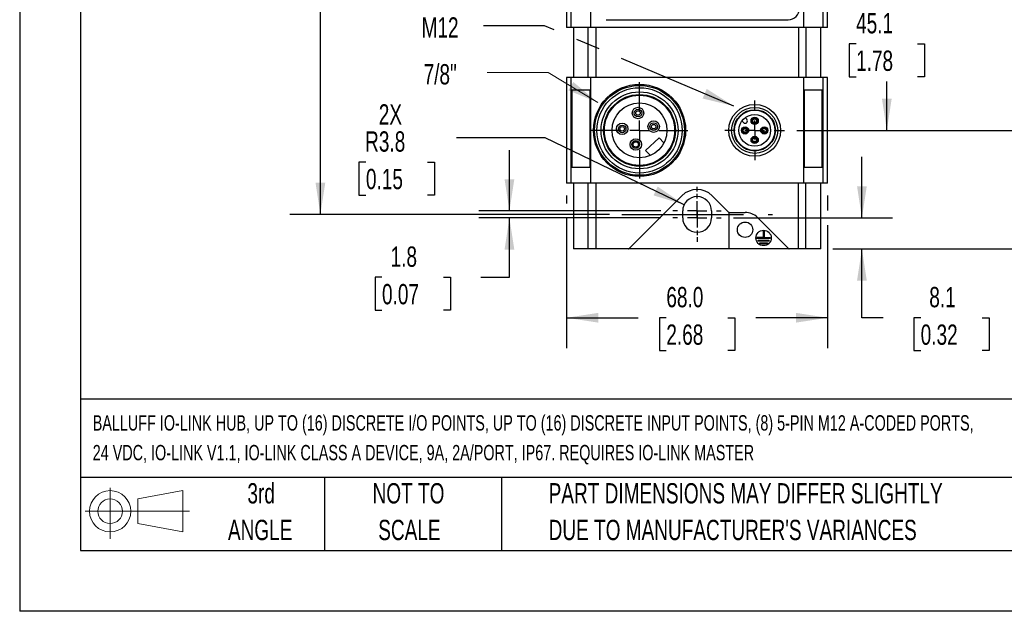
# Model space of a CAD drawing. Header units: millimetres. Extents: x 0 to 699, y 0 to 540.
# Tile 1 of 9: x 0 to 257, y 0 to 154. Entities that reach past the tile are written whole.
import ezdxf

# ---------------------------------------------------------------- set-up
doc = ezdxf.new("R2010")
doc.units = ezdxf.units.MM
doc.header["$LTSCALE"] = 2.5
doc.linetypes.add('CENTERX2', pattern=[20.32, 12.7, -2.54, 2.54, -2.54])
doc.layers.add('CENTER', color=40, linetype='CENTERX2')
doc.layers.add('SLD-DEFPOINTS', color=7, linetype='Continuous')
doc.layers.add('DIMENSIONS', color=140, linetype='Continuous', lineweight=25)
doc.layers.add('TEXT', color=140, linetype='Continuous', lineweight=25)
doc.styles.add('SLDTEXTSTYLE0', font='TXT', dxfattribs={"width": 0.7})
doc.dimstyles.new('SLDDIMSTYLE0', dxfattribs={"dimtxt": 5.39502, "dimasz": 8.255, "dimexe": 0, "dimexo": 0.0625, "dimgap": 1.348755, "dimtad": 0, "dimtih": 1, "dimtoh": 1, "dimrnd": 1e-09, "dimzin": 12, "dimdsep": 46, "dimtxsty": 'SLDTEXTSTYLE0', "dimsah": 1, "dimcen": 0.09, "dimadec": 0, "dimazin": 3, "dimtfac": 1, "dimtmove": 0, "dimatfit": 0, "dimfxl": 0, "dimfrac": 2, "dimtolj": 1, "dimtzin": 12, "dimarcsym": 0})
doc.dimstyles.new('SLDDIMSTYLE2', dxfattribs={"dimtxt": 5.39502, "dimasz": 8.255, "dimexe": 0, "dimexo": 0.0625, "dimgap": 1.348755, "dimtad": 0, "dimtih": 1, "dimtoh": 1, "dimrnd": 1e-09, "dimzin": 12, "dimdsep": 46, "dimtxsty": 'SLDTEXTSTYLE0', "dimsah": 1, "dimcen": 0.09, "dimadec": 0, "dimazin": 3, "dimtfac": 1, "dimtofl": 0, "dimtmove": 0, "dimatfit": 3, "dimfxl": 0, "dimfrac": 2, "dimtolj": 1, "dimtzin": 12, "dimarcsym": 0})
doc.dimstyles.new('SLDDIMSTYLE3', dxfattribs={"dimtxt": 5.39502, "dimasz": 8.255, "dimexe": 0, "dimexo": 0.0625, "dimgap": 1.348755, "dimtad": 0, "dimtih": 1, "dimtoh": 1, "dimrnd": 1e-09, "dimzin": 4, "dimdsep": 46, "dimtxsty": 'SLDTEXTSTYLE0', "dimsah": 1, "dimcen": 0.09, "dimadec": 0, "dimazin": 1, "dimtfac": 1, "dimtofl": 0, "dimtmove": 0, "dimatfit": 3, "dimfxl": 0, "dimfrac": 2, "dimtolj": 1, "dimtzin": 12, "dimarcsym": 0})
doc.dimstyles.new('SLDDIMSTYLE4', dxfattribs={"dimtxt": 5.39502, "dimasz": 8.255, "dimexe": 0, "dimexo": 0.0625, "dimgap": 1.348755, "dimtad": 0, "dimtih": 1, "dimtoh": 1, "dimrnd": 1e-09, "dimzin": 12, "dimdsep": 46, "dimtxsty": 'SLDTEXTSTYLE0', "dimsah": 1, "dimcen": 0, "dimadec": 0, "dimazin": 3, "dimtfac": 1, "dimtofl": 0, "dimtmove": 0, "dimatfit": 3, "dimfxl": 0, "dimfrac": 2, "dimtolj": 1, "dimtzin": 12, "dimarcsym": 0})
doc.dimstyles.new('SLDDIMSTYLE6', dxfattribs={"dimtxt": 0.18, "dimasz": 8.255, "dimexe": 0, "dimexo": 0.0625, "dimgap": 0, "dimtad": 0, "dimtih": 1, "dimtoh": 1, "dimdec": 0, "dimrnd": 1e-09, "dimzin": 0, "dimdsep": 46, "dimtxsty": 'Standard', "dimsah": 1, "dimcen": 0.09, "dimadec": 0, "dimazin": 0, "dimtfac": 8.255, "dimtdec": 0, "dimtofl": 0, "dimtmove": 0, "dimatfit": 3, "dimfxl": 0, "dimfrac": 2, "dimtolj": 1, "dimtzin": 0, "dimarcsym": 0})

# ---------------------------------------------------------------- blocks, each defined once
blk = doc.blocks.new('Block11')
at = {"color": 7, "linetype": 'Continuous', "lineweight": 18}
for p, q in [((6.47, 13.28), (6.47, 0)), ((13.7, 10.42), (25.44, 12.58)), ((13.7, 3.99), (13.7, 10.42)), ((25.44, 12.58), (25.44, 1.83)), ((0, 7.2), (27.18, 7.2)), ((13.7, 3.99), (25.44, 1.83))]:
    blk.add_line(p, q, dxfattribs=at)
for radius in [5.38, 3.21]:
    blk.add_circle((6.47, 7.2), radius, dxfattribs=at)
blk = doc.blocks.new('Block12')
at = {"layer": 'SLD-DEFPOINTS'}
blk.add_blockref('Block11', (0, 0), dxfattribs=at)
blk = doc.blocks.new('SW_NOTE_0')
at = {"layer": 'TEXT', "color": 0, "linetype": 'CENTERX2', "lineweight": 18, "char_height": 4, "attachment_point": 1, "style": 'SLDTEXTSTYLE0'}
for s, insert in [('BALLUFF IO-LINK HUB, UP TO (16) DISCRETE I/O POINTS, UP TO (16) DISCRETE INPUT POINTS, (8) 5-PIN M12 A-CODED PORTS,', (0, 5.16)), ('24 VDC, IO-LINK V1.1, IO-LINK CLASS A DEVICE, 9A, 2A/PORT, IP67. REQUIRES IO-LINK MASTER', (0, -2.59))]:
    blk.add_mtext(s, dxfattribs=dict(at, insert=insert))
blk = doc.blocks.new('SW_NOTE_0_3')
at = {"layer": 'TEXT', "color": 0, "linetype": 'CENTERX2', "lineweight": 18, "char_height": 5.2917, "attachment_point": 1, "style": 'SLDTEXTSTYLE0'}
for s, insert in [('PART DIMENSIONS MAY DIFFER SLIGHTLY', (0, 6.82)), ("DUE TO MANUFACTURER'S VARIANCES", (0, -2.73))]:
    blk.add_mtext(s, dxfattribs=dict(at, insert=insert))
blk = doc.blocks.new('SW_NOTE_0_4')
at = {"layer": 'TEXT', "color": 0, "linetype": 'CENTERX2', "lineweight": 18, "char_height": 5.292, "attachment_point": 2, "style": 'SLDTEXTSTYLE0'}
for s, insert in [('NOT TO', (13.15, 6.82)), ('SCALE', (13.39, -2.73))]:
    blk.add_mtext(s, dxfattribs=dict(at, insert=insert))
blk = doc.blocks.new('SW_NOTE_0_5')
at = {"layer": 'TEXT', "color": 0, "linetype": 'CENTERX2', "lineweight": 18, "char_height": 5.292, "attachment_point": 2, "style": 'SLDTEXTSTYLE0'}
for s, insert in [('3rd', (5.79, 6.82)), ('ANGLE', (5.54, -2.73))]:
    blk.add_mtext(s, dxfattribs=dict(at, insert=insert))
blk = doc.blocks.new('_D_2')
at = {"layer": 'DIMENSIONS'}
for p, q in [((205.34, 170.46), (233.84, 170.46)), ((225.9, 170.46), (225.9, 157.7)), ((217.89, 147.91), (216.07, 147.91)), ((216.07, 147.91), (216.07, 139.34)), ((233.92, 147.91), (235.73, 147.91)), ((235.73, 147.91), (235.73, 139.34)), ((216.07, 139.34), (217.89, 139.34)), ((235.73, 139.34), (233.92, 139.34)), ((225.9, 125.36), (225.9, 138.13)), ((202.44, 125.36), (233.84, 125.36))]:
    blk.add_line(p, q, dxfattribs=at)
for points in [[(225.9, 170.46), (224.63, 162.21), (227.17, 162.21)], [(225.9, 125.36), (227.17, 133.62), (224.63, 133.62)]]:
    blk.add_solid(points, dxfattribs=at)
at = {"layer": 'DIMENSIONS', "char_height": 5.292, "attachment_point": 1, "style": 'SLDTEXTSTYLE0'}
for s, insert in [('45.1', (217.89, 155.94)), ('1.78', (217.89, 146.16))]:
    blk.add_mtext(s, dxfattribs=dict(at, insert=insert))
blk = doc.blocks.new('_D_3')
at = {"layer": 'DIMENSIONS'}
for p, q in [((268.9, 125.36), (268.9, 141.24)), ((202.44, 125.36), (276.83, 125.36)), ((260.88, 109.91), (259.07, 109.91)), ((259.07, 109.91), (259.07, 101.34)), ((276.91, 109.91), (278.72, 109.91)), ((278.72, 109.91), (278.72, 101.34)), ((259.07, 101.34), (260.88, 101.34)), ((278.72, 101.34), (276.91, 101.34)), ((211.85, 94.46), (276.83, 94.46)), ((268.9, 94.46), (268.9, 78.59))]:
    blk.add_line(p, q, dxfattribs=at)
for points in [[(268.9, 125.36), (270.17, 133.62), (267.63, 133.62)], [(268.9, 94.46), (267.63, 86.21), (270.17, 86.21)]]:
    blk.add_solid(points, dxfattribs=at)
at = {"layer": 'DIMENSIONS', "char_height": 5.292, "attachment_point": 1, "style": 'SLDTEXTSTYLE0'}
for s, insert in [('30.9', (260.88, 117.94)), ('1.22', (260.88, 108.16))]:
    blk.add_mtext(s, dxfattribs=dict(at, insert=insert))
blk = doc.blocks.new('_D_4')
at = {"layer": 'DIMENSIONS'}
for p, q in [((142.48, 108.39), (142.48, 106.27)), ((210.48, 108.39), (210.48, 104.47)), ((142.48, 102.46), (142.48, 68.58)), ((210.48, 100.66), (210.48, 68.58)), ((142.48, 76.52), (161.15, 76.52)), ((168.46, 76.52), (166.65, 76.52)), ((166.65, 76.52), (166.65, 67.95)), ((184.49, 76.52), (186.3, 76.52)), ((186.3, 76.52), (186.3, 67.95)), ((210.48, 76.52), (191.8, 76.52)), ((166.65, 67.95), (168.46, 67.95)), ((186.3, 67.95), (184.49, 67.95))]:
    blk.add_line(p, q, dxfattribs=at)
for points in [[(142.48, 76.52), (150.73, 75.25), (150.73, 77.79)], [(210.48, 76.52), (202.22, 77.79), (202.22, 75.25)]]:
    blk.add_solid(points, dxfattribs=at)
at = {"layer": 'DIMENSIONS', "char_height": 5.292, "attachment_point": 1, "style": 'SLDTEXTSTYLE0'}
for s, insert in [('68.0', (168.46, 84.55)), ('2.68', (168.46, 74.77))]:
    blk.add_mtext(s, dxfattribs=dict(at, insert=insert))
blk = doc.blocks.new('_D_5')
at = {"layer": 'DIMENSIONS'}
for p, q in [((127.59, 104.36), (127.59, 120.24)), ((167.01, 104.36), (119.65, 104.36)), ((167.01, 102.56), (119.65, 102.56)), ((127.59, 87.07), (127.59, 102.56)), ((94.39, 87.07), (92.57, 87.07)), ((92.57, 87.07), (92.57, 78.5)), ((110.42, 87.07), (112.23, 87.07)), ((112.23, 87.07), (112.23, 78.5)), ((120.15, 87.07), (127.59, 87.07)), ((92.57, 78.5), (94.39, 78.5)), ((112.23, 78.5), (110.42, 78.5))]:
    blk.add_line(p, q, dxfattribs=at)
for points in [[(127.59, 104.36), (128.86, 112.62), (126.32, 112.62)], [(127.59, 102.56), (126.32, 94.31), (128.86, 94.31)]]:
    blk.add_solid(points, dxfattribs=at)
at = {"layer": 'DIMENSIONS', "char_height": 5.292, "attachment_point": 1, "style": 'SLDTEXTSTYLE0'}
for s, insert in [('1.8', (96.63, 95.1)), ('0.07', (94.39, 85.32))]:
    blk.add_mtext(s, dxfattribs=dict(at, insert=insert))
blk = doc.blocks.new('_D_6')
at = {"layer": 'DIMENSIONS'}
for p, q in [((136.86, 123.4), (113.82, 123.4)), ((173.1, 105.99), (136.86, 123.4)), ((90.2, 117.09), (88.39, 117.09)), ((88.39, 117.09), (88.39, 108.51)), ((106.23, 117.09), (108.04, 117.09)), ((108.04, 117.09), (108.04, 108.51)), ((88.39, 108.51), (90.2, 108.51)), ((108.04, 108.51), (106.23, 108.51))]:
    blk.add_line(p, q, dxfattribs=at)
blk.add_solid([(173.1, 105.99), (166.21, 110.71), (165.11, 108.42)], dxfattribs=at)
at = {"layer": 'DIMENSIONS', "char_height": 5.292, "attachment_point": 1, "style": 'SLDTEXTSTYLE0'}
for s, insert in [('2X', (93.55, 132.17)), ('R3.8', (89.99, 125.11)), ('0.15', (90.2, 115.33))]:
    blk.add_mtext(s, dxfattribs=dict(at, insert=insert))
blk = doc.blocks.new('_D_13')
at = {"layer": 'DIMENSIONS'}
for p, q in [((167.01, 269.46), (70.4, 269.46)), ((78.34, 269.46), (78.34, 196.25)), ((70.32, 186.46), (68.51, 186.46)), ((68.51, 186.46), (68.51, 177.89)), ((86.36, 186.46), (88.17, 186.46)), ((88.17, 186.46), (88.17, 177.89)), ((68.51, 177.89), (70.32, 177.89)), ((88.17, 177.89), (86.36, 177.89)), ((78.34, 103.46), (78.34, 176.68)), ((153.68, 103.46), (70.4, 103.46))]:
    blk.add_line(p, q, dxfattribs=at)
for points in [[(78.34, 269.46), (77.07, 261.21), (79.61, 261.21)], [(78.34, 103.46), (79.61, 111.72), (77.07, 111.72)]]:
    blk.add_solid(points, dxfattribs=at)
at = {"layer": 'DIMENSIONS', "char_height": 5.292, "attachment_point": 1, "style": 'SLDTEXTSTYLE0'}
for s, insert in [('166.0', (68.08, 194.49)), ('6.54', (70.32, 184.71))]:
    blk.add_mtext(s, dxfattribs=dict(at, insert=insert))
blk = doc.blocks.new('_D_15')
at = {"layer": 'DIMENSIONS'}
for p, q in [((219.41, 102.56), (219.41, 118.44)), ((185.94, 102.56), (227.35, 102.56)), ((211.85, 94.46), (227.35, 94.46)), ((219.41, 76.52), (219.41, 94.46)), ((224.99, 76.52), (219.41, 76.52)), ((234.72, 76.52), (232.91, 76.52)), ((232.91, 76.52), (232.91, 67.95)), ((250.75, 76.52), (252.56, 76.52)), ((252.56, 76.52), (252.56, 67.95)), ((232.91, 67.95), (234.72, 67.95)), ((252.56, 67.95), (250.75, 67.95))]:
    blk.add_line(p, q, dxfattribs=at)
for points in [[(219.41, 102.56), (220.68, 110.82), (218.14, 110.82)], [(219.41, 94.46), (218.14, 86.21), (220.68, 86.21)]]:
    blk.add_solid(points, dxfattribs=at)
at = {"layer": 'DIMENSIONS', "char_height": 5.292, "attachment_point": 1, "style": 'SLDTEXTSTYLE0'}
for s, insert in [('8.1', (236.96, 84.55)), ('0.32', (234.72, 74.77))]:
    blk.add_mtext(s, dxfattribs=dict(at, insert=insert))
blk = doc.blocks.new('SW_CENTERMARKSYMBOL_0')
at = {"layer": 'CENTER', "color": 0}
for p, q in [((0, 5.08), (0, 12.573)), ((-5.08, 0), (-12.573, 0)), ((0, 0), (-2.54, 0)), ((0, 0), (0, 2.54)), ((0, 0), (0, -2.54)), ((0, 0), (2.54, 0)), ((5.08, 0), (12.573, 0)), ((0, -5.08), (0, -12.573))]:
    blk.add_line(p, q, dxfattribs=at)
blk = doc.blocks.new('SW_CENTERMARKSYMBOL_1')
at = {"layer": 'CENTER', "color": 0}
for p, q in [((0, 5.08), (0, 7.79)), ((-5.08, 0), (-7.79, 0)), ((0, 0), (-2.54, 0)), ((0, 0), (0, 2.54)), ((0, 0), (0, -2.54)), ((0, 0), (2.54, 0)), ((5.08, 0), (7.79, 0)), ((0, -5.08), (0, -7.79))]:
    blk.add_line(p, q, dxfattribs=at)
blk = doc.blocks.new('SW_CENTERMARKSYMBOL_2')
at = {"layer": 'CENTER', "color": 0}
for p, q in [((0, 5.08), (0, 6.29)), ((-5.08, 0), (-6.29, 0)), ((0, 0), (-2.54, 0)), ((0, 0), (0, 2.54)), ((0, 0), (0, -2.54)), ((0, 0), (2.54, 0)), ((5.08, 0), (6.29, 0)), ((0, -5.08), (0, -6.29))]:
    blk.add_line(p, q, dxfattribs=at)
blk = doc.blocks.new('SW_CENTERMARKSYMBOL_3')
at = {"layer": 'CENTER', "color": 0}
for p, q in [((0, 5.08), (0, 6.29)), ((-5.08, 0), (-6.29, 0)), ((0, 0), (-2.54, 0)), ((0, 0), (0, 2.54)), ((0, 0), (0, -2.54)), ((0, 0), (2.54, 0)), ((5.08, 0), (6.29, 0)), ((0, -5.08), (0, -6.29))]:
    blk.add_line(p, q, dxfattribs=at)

msp = doc.modelspace()

# ---------------------------------------------------------------- linework, layer by layer
at = {"color": 7, "linetype": 'Continuous'}
for p in [(0.006, 539.757), (698.506, 0.007)]:
    msp.add_line(p, (0.006, 0.007), dxfattribs=at)
for p, q in [((142.476, 261.265), (142.476, 152.165)), ((143.705, 152.165), (143.705, 261.265)), ((148.672, 261.265), (148.672, 152.165)), ((204.28, 152.165), (204.28, 261.265)), ((209.247, 261.265), (209.247, 152.165)), ((210.476, 152.165), (210.476, 261.265)), ((152.79, 154.215), (200.232, 154.215)), ((143.705, 152.165), (142.476, 152.165)), ((148.672, 152.165), (143.705, 152.165)), ((144.276, 152.165), (144.276, 139.165)), ((148.138, 139.165), (148.138, 152.165)), ((204.28, 152.165), (148.672, 152.165)), ((150.059, 152.165), (150.059, 139.165)), ((202.893, 152.165), (202.893, 139.165)), ((209.247, 152.165), (204.28, 152.165)), ((204.814, 152.165), (204.814, 139.165)), ((208.676, 139.165), (208.676, 152.165)), ((210.476, 152.165), (209.247, 152.165)), ((142.476, 139.165), (142.476, 111.565)), ((143.705, 139.165), (142.476, 139.165)), ((143.705, 111.565), (143.705, 139.165)), ((148.672, 139.165), (143.705, 139.165)), ((148.672, 139.165), (148.672, 111.565)), ((204.28, 139.165), (148.672, 139.165)), ((204.28, 111.565), (204.28, 139.165)), ((209.247, 139.165), (204.28, 139.165)), ((209.247, 139.165), (209.247, 111.565)), ((210.476, 139.165), (209.247, 139.165)), ((210.476, 111.565), (210.476, 139.165)), ((148.583, 135.865), (143.794, 135.865)), ((143.794, 135.865), (143.794, 115.765)), ((143.875, 135.865), (143.875, 115.765)), ((148.583, 115.765), (148.583, 135.865)), ((209.158, 135.865), (204.369, 135.865)), ((204.369, 135.865), (204.369, 115.765)), ((209.078, 115.765), (209.078, 135.865)), ((209.158, 115.765), (209.158, 135.865)), ((189.425, 128.264), (188.997, 128.693)), ((188.148, 127.844), (188.577, 127.415)), ((166.573, 123.418), (163.063, 120.144)), ((167.825, 122.076), (166.573, 123.418)), ((163.063, 120.144), (164.314, 118.802)), ((143.794, 115.765), (148.583, 115.765)), ((204.369, 115.765), (209.158, 115.765)), ((143.705, 111.565), (142.476, 111.565)), ((148.672, 111.565), (143.705, 111.565)), ((144.276, 111.565), (144.276, 94.465)), ((148.138, 94.465), (148.138, 111.565)), ((204.28, 111.565), (148.672, 111.565)), ((150.059, 111.565), (150.059, 94.465)), ((202.893, 94.465), (202.893, 111.565)), ((209.247, 111.565), (204.28, 111.565)), ((204.814, 94.465), (204.814, 111.565)), ((208.676, 94.465), (208.676, 111.565)), ((210.476, 111.565), (209.247, 111.565)), ((158.744, 94.553), (172.516, 108.324)), ((180.436, 108.324), (184.688, 104.072)), ((172.726, 102.565), (172.726, 104.365)), ((180.226, 104.365), (180.226, 102.565)), ((184.776, 103.984), (184.776, 94.465)), ((184.9, 103.984), (188.993, 103.984)), ((192.175, 102.666), (200.288, 94.553)), ((193.676, 99.165), (193.676, 97.465)), ((193.926, 99.165), (193.676, 99.165)), ((193.926, 99.165), (193.926, 97.465)), ((193.676, 97.465), (192.051, 97.465)), ((192.051, 97.465), (192.051, 97.165)), ((195.551, 97.165), (192.051, 97.165)), ((192.401, 96.465), (192.401, 96.765)), ((192.401, 96.765), (195.201, 96.765)), ((195.201, 96.465), (192.401, 96.465)), ((192.801, 95.765), (192.801, 96.065)), ((192.801, 96.065), (194.801, 96.065)), ((194.801, 95.765), (192.801, 95.765)), ((193.926, 97.465), (195.551, 97.465)), ((194.801, 96.065), (194.801, 95.765)), ((195.201, 96.765), (195.201, 96.465)), ((195.551, 97.465), (195.551, 97.165)), ((148.138, 94.465), (144.276, 94.465)), ((150.059, 94.465), (148.138, 94.465)), ((158.532, 94.465), (150.059, 94.465)), ((184.776, 94.465), (158.532, 94.465)), ((200.5, 94.465), (184.776, 94.465)), ((202.893, 94.465), (200.5, 94.465)), ((204.814, 94.465), (202.893, 94.465)), ((208.676, 94.465), (204.814, 94.465))]:
    msp.add_line(p, q)
for centre, radius in [((161.476, 125.365), 12), ((161.476, 125.365), 11.712), ((161.476, 125.365), 11.113), ((161.476, 125.365), 10.033), ((161.476, 125.365), 9.35), ((161.476, 125.365), 9.15), ((161.476, 125.365), 7.15), ((161.086, 129.885), 1.5), ((161.086, 129.885), 0.99), ((191.476, 125.365), 6.75), ((191.476, 125.365), 6), ((161.086, 129.885), 0.586), ((191.476, 125.365), 5.387), ((191.476, 125.365), 5.25), ((191.476, 125.365), 4.15), ((191.476, 127.865), 0.95), ((191.476, 127.865), 0.75), ((191.476, 127.865), 0.631), ((191.476, 127.865), 0.5), ((156.956, 125.755), 1.5), ((156.956, 125.755), 0.99), ((156.956, 125.755), 0.586), ((165.156, 126.345), 1.5), ((165.156, 126.345), 0.99), ((165.156, 126.345), 0.586), ((188.976, 125.365), 0.95), ((188.976, 125.365), 0.75), ((188.976, 125.365), 0.631), ((188.976, 125.365), 0.5), ((193.976, 125.365), 0.95), ((193.976, 125.365), 0.75), ((193.976, 125.365), 0.631), ((193.976, 125.365), 0.5), ((160.496, 121.685), 1.5), ((191.476, 122.865), 0.95), ((191.476, 122.865), 0.75), ((191.476, 122.865), 0.631), ((191.476, 122.865), 0.5), ((160.496, 121.685), 1), ((160.496, 121.685), 0.711), ((188.966, 99.465), 2), ((193.801, 97.315), 2)]:
    msp.add_circle(centre, radius)
for centre, radius, start, end in [((200.232, 157.115), 2.9, 270, 0), ((189.001, 127.84), 0.6, 225, 45), ((176.476, 104.363), 5.601, 45.01096, 134.98904), ((176.476, 104.365), 3.75, 0, 180), ((184.9, 104.284), 0.3, 225, 270), ((188.993, 99.484), 4.5, 45, 90), ((176.476, 102.565), 3.75, 180, 0), ((158.532, 94.765), 0.3, 270, 315), ((200.5, 94.765), 0.3, 225, 270)]:
    msp.add_arc(centre, radius, start, end)
msp.add_solid([(150.646, 132.615), (144.237, 137.971), (142.923, 135.797)])
at = {"layer": 'CENTER'}
msp.add_line((156.851, 103.465), (196.101, 103.465), dxfattribs=at)
at = {"layer": 'TEXT'}
for p, q in [((15.875, 523.875), (15.875, 15.875)), ((682.625, 55.315), (15.875, 55.315)), ((682.625, 34.925), (15.875, 34.925)), ((79.375, 34.925), (79.375, 15.875)), ((125.529, 34.925), (125.529, 15.875)), ((15.875, 15.875), (682.625, 15.875))]:
    msp.add_line(p, q, dxfattribs=at)
at = {"layer": 'TEXT', "linetype": 'CENTERX2', "lineweight": 18, "flags": 128}
msp.add_lwpolyline([(121.767, 140.471), (137.642, 140.471), (150.646, 132.615)], dxfattribs=at)

# ---------------------------------------------------------------- block references
at = {"layer": 'CENTER'}
for name, p in [('SW_CENTERMARKSYMBOL_0', (161.476, 125.365)), ('SW_CENTERMARKSYMBOL_1', (191.476, 125.365)), ('SW_CENTERMARKSYMBOL_2', (176.476, 104.365)), ('SW_CENTERMARKSYMBOL_3', (176.476, 102.565))]:
    msp.add_blockref(name, p, dxfattribs=at)
at = {"layer": 'SLD-DEFPOINTS'}
msp.add_blockref('Block12', (17.095, 18.885), dxfattribs=at)
at = {"layer": 'TEXT', "linetype": 'CENTERX2', "lineweight": 18}
for name, p in [('SW_NOTE_0', (19.033, 45.962)), ('SW_NOTE_0_5', (57.118, 26.589)), ('SW_NOTE_0_4', (88.143, 26.589)), ('SW_NOTE_0_3', (137.798, 26.589))]:
    msp.add_blockref(name, p, dxfattribs=at)

# ---------------------------------------------------------------- texts
at = {"layer": 'TEXT', "linetype": 'CENTERX2', "lineweight": 18, "char_height": 5.2917, "attachment_point": 1, "style": 'SLDTEXTSTYLE0'}
for s, insert in [('M12', (104.696, 154.835)), ('7/8"', (105.225, 142.632))]:
    msp.add_mtext(s, dxfattribs=dict(at, insert=insert))

# ---------------------------------------------------------------- dimensions: what is measured, and where the dimension line sits
at = {"layer": 'DIMENSIONS'}
for base, p1, p2, dimstyle, picture, middle in [((78.341, 269.465), (156.851, 103.465), (170.186, 269.465), 'SLDDIMSTYLE3', '_D_13', (78.341, 186.465)), ((225.901, 125.365), (202.166, 170.465), (199.266, 125.365), 'SLDDIMSTYLE2', '_D_2', (225.901, 147.915)), ((268.897, 94.465), (199.266, 125.365), (208.676, 94.465), 'SLDDIMSTYLE0', '_D_3', (268.897, 109.915)), ((127.587, 104.365), (170.186, 102.565), (170.186, 104.365), 'SLDDIMSTYLE0', '_D_5', (127.587, 87.072)), ((219.412, 102.565), (208.676, 94.465), (182.766, 102.565), 'SLDDIMSTYLE0', '_D_15', (219.412, 76.521))]:
    dim = msp.add_linear_dim(base=base, p1=p1, p2=p2, angle=90, dimstyle=dimstyle, dxfattribs=at)
    dim.commit()
    dim.dimension.update_dxf_attribs({"geometry": picture, "text_midpoint": middle, "dimtype": 160})
dim = msp.add_radius_dim(center=(176.476, 104.365), mpoint=(173.096, 105.989), text='2X\\P<>', dimstyle='SLDDIMSTYLE4', dxfattribs=at)
dim.commit()
dim.dimension.update_dxf_attribs({"geometry": '_D_6', "text_midpoint": (98.213, 120.613), "dimtype": 164})
dim = msp.add_linear_dim(base=(210.476, 76.521), p1=(142.476, 111.565), p2=(210.476, 111.565), dimstyle='SLDDIMSTYLE3', dxfattribs=at)
dim.commit()
dim.dimension.update_dxf_attribs({"geometry": '_D_4', "text_midpoint": (176.476, 76.521), "dimtype": 160})

# ---------------------------------------------------------------- leaders
at = {"layer": 'TEXT', "linetype": 'CENTERX2', "lineweight": 18}
msp.add_leader([(186.048, 131.699), (136.684, 152.643), (120.809, 152.643)], dimstyle='SLDDIMSTYLE6', dxfattribs=at)

doc.saveas('drawing.dxf')
